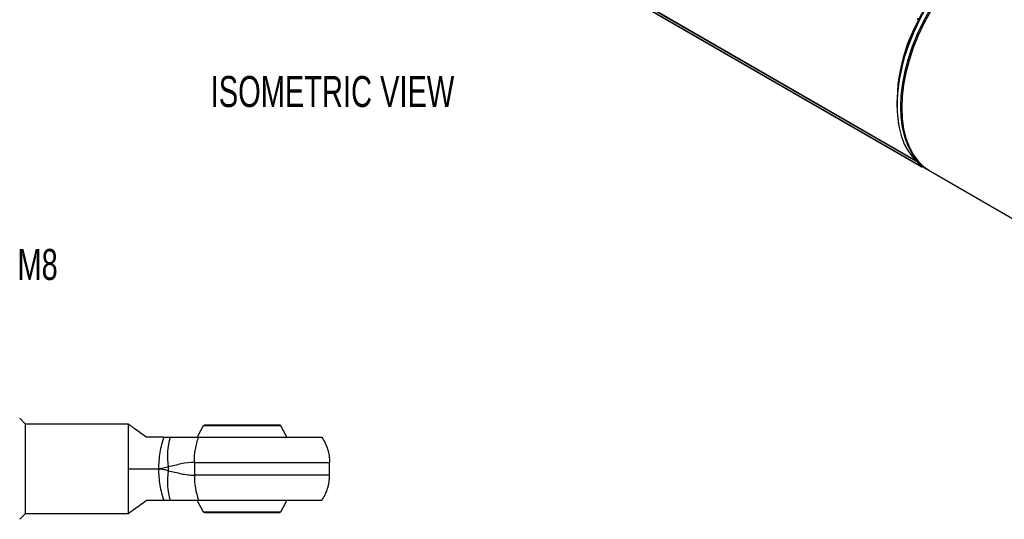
# Model space of a CAD drawing. Header units: millimetres. Extents: x 13 to 546, y 13 to 419.
# Tile 5 of 7: x 337 to 472, y 249 to 317. Entities that reach past the tile are written whole.
import ezdxf

# ---------------------------------------------------------------- set-up
doc = ezdxf.new("R2010")
doc.units = ezdxf.units.MM
doc.header["$LTSCALE"] = 2
doc.layers.add('DIMENSIONS', color=140, linetype='Continuous', lineweight=25)
doc.styles.add('SLDTEXTSTYLE0', font='TXT', dxfattribs={"width": 0.7})

msp = doc.modelspace()

# ---------------------------------------------------------------- linework, layer by layer
for p, q in [((389.313, 337.968), (460.024, 297.147)), ((459.795, 297.532), (389.332, 338.209)), ((389.386, 338.292), (459.534, 297.796)), ((389.745, 337.653), (460.456, 296.833)), ((389.749, 337.651), (460.46, 296.831)), ((460.042, 316.917), (460.096, 316.897)), ((457.115, 305.463), (457.115, 305.255)), ((461.03, 296.602), (461.519, 296.32)), ((461.699, 296.216), (477.962, 286.827)), ((338.186, 261.673), (337.387, 262.472)), ((338.186, 249.471), (338.186, 261.673)), ((352.224, 261.672), (338.186, 261.672)), ((352.224, 255.572), (352.224, 261.672)), ((373.049, 261.428), (362.43, 261.428)), ((352.224, 255.572), (356.339, 255.572)), ((352.224, 249.472), (352.224, 255.572)), ((357.669, 255.835), (357.669, 255.308)), ((361.229, 256.448), (379.686, 256.448)), ((361.229, 256.448), (361.229, 254.696)), ((379.686, 254.696), (379.686, 256.448)), ((379.686, 254.696), (361.229, 254.696)), ((337.387, 248.672), (338.186, 249.471)), ((338.186, 249.472), (352.224, 249.472)), ((362.43, 249.715), (373.049, 249.715))]:
    msp.add_line(p, q)
at = {"flags": 128}
for points in [[(472.356, 328.838), (471.047, 328.166), (469.736, 327.344), (468.438, 326.381), (467.164, 325.286), (465.926, 324.07), (464.737, 322.744), (463.609, 321.321), (462.551, 319.815), (461.574, 318.241), (460.687, 316.613), (459.9, 314.947), (459.219, 313.26), (458.651, 311.567), (458.202, 309.885), (457.876, 308.23), (457.676, 306.617)], [(461.029, 318.428), (460.148, 316.797), (459.367, 315.13), (458.693, 313.441), (458.132, 311.749), (457.69, 310.068), (457.371, 308.414), (457.179, 306.805), (457.115, 305.255), (457.179, 303.78), (457.371, 302.393), (457.69, 301.108), (458.132, 299.937), (458.693, 298.892), (459.367, 297.982), (460.148, 297.216), (461.029, 296.603), (461.03, 296.602)], [(461.698, 318.042), (460.817, 316.411), (460.036, 314.743), (459.362, 313.055), (458.801, 311.362), (458.359, 309.681), (458.04, 308.028), (457.848, 306.419), (457.784, 304.869), (457.848, 303.394), (458.04, 302.007), (458.359, 300.722), (458.801, 299.551), (459.362, 298.505), (460.036, 297.596), (460.817, 296.83), (461.698, 296.217), (461.699, 296.216)], [(460.042, 316.917), (460.023, 316.928), (460.007, 316.946), (459.997, 316.97), (459.991, 316.999), (459.992, 317.031), (459.997, 317.066), (460.008, 317.102), (460.024, 317.138)], [(457.676, 306.617), (457.604, 305.064), (457.661, 303.583), (457.846, 302.191), (458.157, 300.899), (458.591, 299.721), (459.145, 298.668), (459.813, 297.75), (460.588, 296.975), (461.463, 296.352), (461.609, 296.269)], [(362.43, 261.428), (361.701, 260.068), (361.625, 259.895)], [(373.852, 259.898), (373.777, 260.068), (373.049, 261.428)], [(361.627, 251.246), (361.701, 251.075), (362.43, 249.715)], [(373.049, 249.715), (373.777, 251.075), (373.853, 251.249)]]:
    msp.add_lwpolyline(points, dxfattribs=at)
for centre, radius, start, end in [((485.741, 304.16), 28.656, 122.61121, 177.39417), ((480.055, 305.63), 22.92, 150.55559, 187.79636), ((460.167, 297.249), 0.175, 151.70224, 215.56913), ((464.008, 302.166), 6.407, 231.55782, 236.33785), ((460.502, 296.951), 0.127, 248.60308, 321.78333), ((366.172, 257.317), 8.631, 162.78507, 189.88809), ((366.172, 253.826), 8.631, 170.11191, 197.21493), ((371.246, 254.611), 10.018, 179.51571, 199.47061)]:
    msp.add_arc(centre, radius, start, end)
for points, knots in [([(354.686, 259.872), (354.382, 260.094), (354.086, 260.311), (353.525, 260.72), (353.261, 260.914), (352.908, 261.172), (352.798, 261.252), (352.603, 261.395), (352.517, 261.457), (352.375, 261.562), (352.319, 261.603), (352.244, 261.658), (352.224, 261.672), (352.224, 261.672)], [0, 0, 0, 0, 0.25, 0.25, 0.5, 0.5, 0.625, 0.625, 0.75, 0.75, 0.875, 0.875, 1, 1, 1, 1]), ([(362.43, 261.428), (362.447, 261.456), (362.472, 261.48), (362.532, 261.513), (362.567, 261.522), (362.599, 261.522)], [0, 0, 0, 0, 0.5, 0.5, 1, 1, 1, 1]), ([(372.88, 261.522), (372.88, 261.522), (372.827, 261.522), (372.597, 261.522), (372.495, 261.522), (372.225, 261.522), (372.057, 261.522), (371.646, 261.522), (371.402, 261.522), (370.836, 261.522), (370.514, 261.522), (369.803, 261.522), (369.413, 261.522), (368.596, 261.522), (368.168, 261.522), (367.311, 261.522), (366.883, 261.522), (366.065, 261.522), (365.676, 261.522), (364.965, 261.522), (364.642, 261.522), (364.076, 261.522), (363.833, 261.522), (363.421, 261.522), (363.254, 261.522), (362.984, 261.522), (362.881, 261.522), (362.651, 261.522), (362.599, 261.522), (362.599, 261.522)], [0, 0, 0, 0, 0.125, 0.125, 0.1875, 0.1875, 0.25, 0.25, 0.3125, 0.3125, 0.375, 0.375, 0.4375, 0.4375, 0.5, 0.5, 0.5625, 0.5625, 0.625, 0.625, 0.6875, 0.6875, 0.75, 0.75, 0.8125, 0.8125, 0.875, 0.875, 1, 1, 1, 1]), ([(373.049, 261.428), (373.032, 261.456), (373.006, 261.48), (372.946, 261.513), (372.912, 261.522), (372.88, 261.522)], [0, 0, 0, 0, 0.5, 0.5, 1, 1, 1, 1]), ([(357.069, 259.872), (356.947, 259.574), (356.838, 259.245), (356.652, 258.549), (356.575, 258.182), (356.453, 257.433), (356.409, 257.053), (356.352, 256.301), (356.339, 255.93), (356.339, 255.572)], [0, 0, 0, 0, 0.25, 0.25, 0.5, 0.5, 0.75, 0.75, 1, 1, 1, 1]), ([(357.069, 259.872), (357.231, 259.872), (357.379, 259.872), (357.661, 259.872), (357.796, 259.872), (357.928, 259.872)], [0, 0, 0, 0, 0.5, 0.5, 1, 1, 1, 1]), ([(357.928, 259.872), (358.237, 259.872), (358.543, 259.872), (359.162, 259.872), (359.475, 259.872), (360.435, 259.872), (361.102, 259.872), (361.801, 259.872)], [0, 0, 0, 0, 0.25, 0.25, 0.5, 0.5, 1, 1, 1, 1]), ([(361.229, 256.448), (361.229, 257.045), (361.278, 257.655), (361.473, 258.822), (361.619, 259.378), (361.801, 259.872)], [0, 0, 0, 0, 0.5, 0.5, 1, 1, 1, 1]), ([(361.801, 259.872), (362.471, 259.872), (363.233, 259.872), (364.931, 259.872), (365.867, 259.872), (367.846, 259.872), (368.889, 259.872), (370.96, 259.872), (371.987, 259.872), (373.886, 259.872), (374.757, 259.872), (376.241, 259.872), (376.854, 259.872), (377.797, 259.872), (378.128, 259.872), (378.546, 259.872), (378.634, 259.872), (378.634, 259.872)], [0, 0, 0, 0, 0.125, 0.125, 0.25, 0.25, 0.375, 0.375, 0.5, 0.5, 0.625, 0.625, 0.75, 0.75, 0.875, 0.875, 1, 1, 1, 1]), ([(378.634, 259.872), (378.969, 259.378), (379.238, 258.822), (379.596, 257.655), (379.686, 257.045), (379.686, 256.448)], [0, 0, 0, 0, 0.5, 0.5, 1, 1, 1, 1]), ([(357.669, 255.835), (357.46, 255.763), (357.244, 255.697), (356.799, 255.601), (356.57, 255.572), (356.339, 255.572)], [0, 0, 0, 0, 0.5, 0.5, 1, 1, 1, 1]), ([(356.339, 255.572), (356.57, 255.572), (356.799, 255.543), (357.244, 255.447), (357.46, 255.38), (357.669, 255.308)], [0, 0, 0, 0, 0.5, 0.5, 1, 1, 1, 1]), ([(356.339, 255.572), (356.339, 255.214), (356.352, 254.843), (356.409, 254.091), (356.453, 253.71), (356.575, 252.962), (356.652, 252.594), (356.838, 251.898), (356.947, 251.57), (357.069, 251.272)], [0, 0, 0, 0, 0.25, 0.25, 0.5, 0.5, 0.75, 0.75, 1, 1, 1, 1]), ([(361.229, 256.448), (360.623, 256.448), (360.028, 256.361), (358.847, 256.115), (358.26, 255.961), (357.669, 255.835)], [0, 0, 0, 0, 0.5, 0.5, 1, 1, 1, 1]), ([(357.669, 255.308), (358.263, 255.182), (358.857, 255.026), (359.748, 254.841), (360.045, 254.788), (360.637, 254.715), (360.933, 254.696), (361.229, 254.696)], [0, 0, 0, 0, 0.5, 0.5, 0.75, 0.75, 1, 1, 1, 1]), ([(378.634, 251.272), (378.969, 251.766), (379.238, 252.321), (379.596, 253.488), (379.686, 254.099), (379.686, 254.696)], [0, 0, 0, 0, 0.5, 0.5, 1, 1, 1, 1]), ([(352.224, 249.472), (352.224, 249.472), (352.244, 249.486), (352.318, 249.541), (352.374, 249.581), (352.588, 249.737), (352.786, 249.883), (353.257, 250.227), (353.523, 250.422), (354.085, 250.832), (354.381, 251.049), (354.686, 251.272)], [0, 0, 0, 0, 0.125, 0.125, 0.25, 0.25, 0.5, 0.5, 0.75, 0.75, 1, 1, 1, 1]), ([(357.069, 251.272), (357.231, 251.272), (357.379, 251.272), (357.661, 251.272), (357.796, 251.272), (357.928, 251.272)], [0, 0, 0, 0, 0.5, 0.5, 1, 1, 1, 1]), ([(357.928, 251.272), (358.237, 251.272), (358.543, 251.272), (359.162, 251.272), (359.475, 251.272), (360.435, 251.272), (361.102, 251.272), (361.801, 251.272)], [0, 0, 0, 0, 0.25, 0.25, 0.5, 0.5, 1, 1, 1, 1]), ([(361.801, 251.272), (362.471, 251.272), (363.233, 251.272), (364.931, 251.272), (365.867, 251.272), (367.846, 251.272), (368.889, 251.272), (370.96, 251.272), (371.987, 251.272), (373.886, 251.272), (374.757, 251.272), (376.241, 251.272), (376.854, 251.272), (377.797, 251.272), (378.128, 251.272), (378.546, 251.272), (378.634, 251.272), (378.634, 251.272)], [0, 0, 0, 0, 0.125, 0.125, 0.25, 0.25, 0.375, 0.375, 0.5, 0.5, 0.625, 0.625, 0.75, 0.75, 0.875, 0.875, 1, 1, 1, 1]), ([(362.43, 249.715), (362.447, 249.688), (362.472, 249.663), (362.532, 249.63), (362.567, 249.622), (362.599, 249.622)], [0, 0, 0, 0, 0.5, 0.5, 1, 1, 1, 1]), ([(362.599, 249.622), (362.599, 249.622), (362.651, 249.622), (362.881, 249.622), (362.984, 249.622), (363.254, 249.622), (363.421, 249.622), (363.833, 249.622), (364.076, 249.622), (364.642, 249.622), (364.965, 249.622), (365.676, 249.622), (366.065, 249.622), (366.883, 249.622), (367.311, 249.622), (368.168, 249.622), (368.596, 249.622), (369.413, 249.622), (369.803, 249.622), (370.514, 249.622), (370.836, 249.622), (371.402, 249.622), (371.646, 249.622), (372.057, 249.622), (372.225, 249.622), (372.495, 249.622), (372.597, 249.622), (372.827, 249.622), (372.88, 249.622), (372.88, 249.622)], [0, 0, 0, 0, 0.125, 0.125, 0.1875, 0.1875, 0.25, 0.25, 0.3125, 0.3125, 0.375, 0.375, 0.4375, 0.4375, 0.5, 0.5, 0.5625, 0.5625, 0.625, 0.625, 0.6875, 0.6875, 0.75, 0.75, 0.8125, 0.8125, 0.875, 0.875, 1, 1, 1, 1]), ([(373.049, 249.715), (373.032, 249.688), (373.006, 249.663), (372.946, 249.63), (372.912, 249.622), (372.88, 249.622)], [0, 0, 0, 0, 0.5, 0.5, 1, 1, 1, 1])]:
    msp.add_open_spline(points, degree=3, knots=knots)
for points in [[(357.069, 259.872), (356.311, 259.872), (355.508, 259.872), (354.686, 259.872)], [(354.686, 251.272), (355.508, 251.272), (356.311, 251.272), (357.069, 251.272)]]:
    msp.add_open_spline(points, degree=3)

# ---------------------------------------------------------------- texts
at = {"layer": 'DIMENSIONS', "attachment_point": 1, "style": 'SLDTEXTSTYLE0'}
for s, insert, char_height in [('ISOMETRIC VIEW', (363.462, 309.224), 4.23333), ('M8', (337.08, 285.605), 4.2333)]:
    msp.add_mtext(s, dxfattribs=dict(at, insert=insert, char_height=char_height))

doc.saveas('drawing.dxf')
